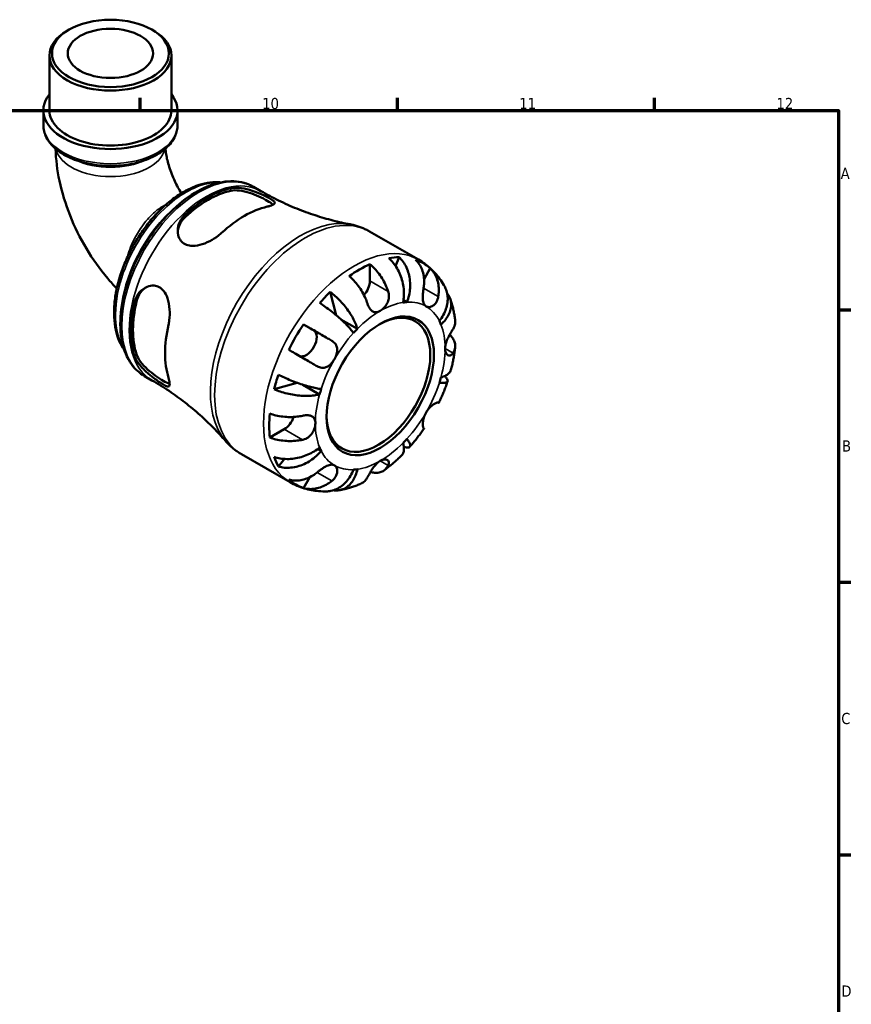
# Model space of a CAD drawing. Header units: millimetres. Extents: x 0 to 902, y -220 to 599.
# Tile 5 of 5: x 598 to 825, y 331 to 599. Entities that reach past the tile are written whole.
import ezdxf

# ---------------------------------------------------------------- set-up
doc = ezdxf.new("R2010")
doc.units = ezdxf.units.MM
for name, color, linetype, lineweight in [('Border (ANSI)', 7, 'Continuous', 70), ('Visible (ANSI)', 7, 'Continuous', 50), ('Visible Narrow (ANSI)', 7, 'Continuous', 35)]:
    doc.layers.add(name, color=color, linetype=linetype, lineweight=lineweight)
doc.styles.add('Note Text (ANSI)', font='tahoma.ttf')

# ---------------------------------------------------------------- blocks, each defined once
blk = doc.blocks.new('Borders Default Border')
at = {"layer": 'Border (ANSI)'}
for p, q in [((630.75, 574), (630.75, 577.45)), ((700.83, 574), (700.83, 577.45)), ((770.92, 574), (770.92, 577.45)), ((821, 519.75), (824.45, 519.75)), ((821, 445.5), (824.45, 445.5)), ((821, 371.25), (824.45, 371.25))]:
    blk.add_line(p, q, dxfattribs=at)
at = {"layer": 'Border (ANSI)', "flags": 128}
blk.add_lwpolyline([(20, 20), (20, 574), (821, 574), (821, 20), (20, 20)], dxfattribs=at)
at = {"layer": 'Border (ANSI)', "attachment_point": 7, "style": 'Note Text (ANSI)'}
for s, insert, char_height in [('10', (663.96, 574.34), 3.048), ('11', (734.04, 574.4), 3.048), ('12', (804.13, 574.4), 3.048), ('A', (821.63, 555.35), 3.05), ('B', (821.99, 481.1), 3.05), ('C', (821.8, 406.8), 3.05), ('D', (821.81, 332.6), 3.05)]:
    blk.add_mtext(s, dxfattribs=dict(at, insert=insert, char_height=char_height))

msp = doc.modelspace()

# ---------------------------------------------------------------- linework, layer by layer
at = {"layer": 'Visible (ANSI)'}
for p, q in [((611.306, 596.042), (610.809, 595.753)), ((633.913, 596.042), (634.41, 595.753)), ((605.985, 574.049), (605.985, 589.01)), ((639.234, 574.049), (639.234, 589.01)), ((604.323, 570.05), (604.323, 574.049)), ((640.897, 570.05), (640.897, 574.049)), ((661.586, 553.232), (663.608, 552.068)), ((693.219, 541.075), (706.544, 533.401)), ((701.307, 534.038), (700.344, 531.594)), ((693.32, 532.145), (693.32, 527.594)), ((709.776, 531.032), (708.081, 528.097)), ((682.511, 524.571), (684.135, 518.248)), ((703.433, 521.816), (702.495, 522.356)), ((675.208, 515.75), (677.992, 514.135)), ((689.91, 514.529), (685.438, 517.104)), ((631.894, 501.671), (633.916, 500.506)), ((673.539, 499.83), (667.216, 498.08)), ((679.609, 496.687), (675.04, 499.318)), ((669.986, 487.177), (666.049, 484.91)), ((658.286, 480.414), (671.612, 472.74)), ((680.042, 481.301), (679.102, 481.843)), ((670.035, 479.092), (668.39, 477.025)), ((676.918, 474.121), (675.208, 471.16))]:
    msp.add_line(p, q, dxfattribs=at)
for centre, major_axis, ratio in [((622.61, 589.582), (-15.925, 0), 0.5758617), ((622.61, 589.582), (-11.637, 0), 0.5758617), ((696.149, 498.999), (-10.33, -17.938), 0.5780931)]:
    msp.add_ellipse(centre, major_axis=major_axis, ratio=ratio, dxfattribs=at)
for centre, major_axis, ratio, start_param, end_param in [((622.61, 589.01), (-16.625, 0), 0.5758617, 5.5016397, 10.2063236), ((622.61, 574.049), (-18.287, 0), 0.5758617, 5.8534856, 9.8544776), ((622.61, 574.049), (-16.625, 0), 0.5758617, 0, 3.1415927), ((649.215, 526.026), (14.847, 25.782), 0.5780931, 0.4831892, 1.0837397), ((649.215, 526.026), (14.447, 25.088), 0.5780931, 0.4746049, 1.092324), ((659.114, 520.326), (-15.245, -26.474), 0.5780931, 3.6328631, 4.2172511), ((690.492, 502.256), (17.365, 30.155), 0.5780931, 0.328385, 0.4531457), ((690.492, 502.256), (17.365, 30.155), 0.5780931, 0.6682605, 0.8986684), ((690.492, 502.256), (17.365, 30.155), 0.5780931, 6.1660477, 6.3964555), ((690.492, 525.965), (-1.996, -3.466), 0.5780931, 1.2293367, 2.3542608), ((690.492, 502.256), (17.365, 30.155), 0.5780931, 1.1137832, 1.2385439), ((649.215, 526.026), (14.847, 25.782), 0.5780931, 2.0539855, 2.654536), ((649.215, 526.026), (14.447, 25.088), 0.5780931, 2.0454012, 2.6631203), ((696.149, 498.999), (12.476, 21.665), 0.5780931, 0.3587599, 0.4227708), ((695.654, 499.284), (9.981, 17.332), 0.5780931, 2.3715442, 7.0532338), ((659.114, 520.326), (-15.245, -26.474), 0.5780931, 5.2036594, 5.7880475), ((690.492, 502.256), (17.365, 30.155), 0.5780931, 1.4536587, 1.6840665), ((696.149, 498.999), (12.476, 21.665), 0.5780931, 5.8565471, 5.920558), ((675.992, 510.671), (1.996, 3.466), 0.5780931, 3.2060129, 6.2812516), ((696.149, 498.999), (-12.476, -21.665), 0.5780931, 4.2857507, 4.3497617), ((690.492, 502.256), (17.365, 30.155), 0.5780931, 1.8991814, 2.023942), ((696.149, 498.999), (12.476, 21.665), 0.5780931, 5.0711489, 5.1351598), ((696.149, 498.999), (-12.476, -21.665), 0.5780931, 5.0711489, 5.1351598), ((690.492, 502.256), (17.365, 30.155), 0.5780931, 2.2390569, 2.4694647), ((669.986, 490.448), (-1.996, -3.466), 0.5780931, 0.7834645, 1.9156896), ((696.149, 498.999), (12.476, 21.665), 0.5780931, 4.2857507, 4.3497617), ((696.149, 498.999), (-12.476, -21.665), 0.5780931, 5.8565471, 5.920558), ((690.492, 502.256), (-17.365, -30.155), 0.5780931, 5.8261722, 5.9509328), ((696.149, 498.999), (-12.476, -21.665), 0.5780931, 0.3587599, 0.4227708), ((690.492, 502.256), (-17.365, -30.155), 0.5780931, 6.1660477, 6.3964555)]:
    msp.add_ellipse(centre, major_axis=major_axis, ratio=ratio, start_param=start_param, end_param=end_param, dxfattribs=at)
for points, knots in [([(604.323, 570.05), (604.323, 568.92), (604.602, 567.794), (605.68, 565.626), (606.511, 564.593), (608.683, 562.68), (610.066, 561.819), (613.213, 560.401), (614.983, 559.849), (618.706, 559.112), (620.658, 558.925), (624.556, 558.925), (626.502, 559.111), (630.209, 559.842), (631.969, 560.388), (635.138, 561.807), (636.544, 562.682), (638.823, 564.699), (639.706, 565.841), (640.675, 568.034), (640.897, 569.041), (640.897, 570.05)], [3.9269908, 3.9269908, 3.9269908, 3.9269908, 4.2058469, 4.2058469, 4.5058774, 4.5058774, 4.8337413, 4.8337413, 5.1668055, 5.1668055, 5.4977947, 5.4977947, 5.8277658, 5.8277658, 6.1587491, 6.1587491, 6.4918029, 6.4918029, 6.8195629, 6.8195629, 7.0685835, 7.0685835, 7.0685835, 7.0685835]), ([(607.66, 563.582), (607.732, 560.661), (608.097, 557.755), (609.382, 551.666), (610.363, 548.491), (612.841, 542.303), (614.339, 539.291), (617.78, 533.541), (619.724, 530.803), (622.659, 527.315), (623.481, 526.397), (624.33, 525.509)], [3.1702397, 3.1702397, 3.1702397, 3.1702397, 3.4124667, 3.4124667, 3.6833408, 3.6833408, 3.9542149, 3.9542149, 4.2250889, 4.2250889, 4.3257462, 4.3257462, 4.3257462, 4.3257462]), ([(637.609, 563.625), (637.643, 563.158), (637.702, 562.646), (637.957, 561.052), (638.233, 559.877), (639.021, 557.377), (639.541, 556.047), (640.685, 553.625), (641.278, 552.528), (641.923, 551.475)], [3.22909922, 3.22909922, 3.22909922, 3.22909922, 3.34283687, 3.34283687, 3.56065595, 3.56065595, 3.78508753, 3.78508753, 3.97249665, 3.97249665, 3.97249665, 3.97249665]), ([(652.706, 554.444), (652.45, 554.471), (652.191, 554.49), (650.993, 554.54), (650.029, 554.472), (648.036, 554.131), (647.006, 553.849), (644.916, 553.077), (643.856, 552.582), (641.74, 551.395), (640.685, 550.702), (638.611, 549.14), (637.592, 548.271), (635.616, 546.383), (634.658, 545.363), (632.827, 543.201), (631.953, 542.059), (630.309, 539.68), (629.539, 538.443), (628.12, 535.905), (627.471, 534.604), (626.311, 531.968), (625.799, 530.634), (624.927, 527.963), (624.566, 526.627), (624.006, 523.985), (623.807, 522.678), (623.579, 520.128), (623.551, 518.883), (623.669, 516.49), (623.815, 515.34), (624.285, 513.173), (624.607, 512.154), (625.393, 510.342), (625.843, 509.537), (626.367, 508.807)], [7.3215127, 7.3215127, 7.3215127, 7.3215127, 7.3643478, 7.3643478, 7.5183358, 7.5183358, 7.6780359, 7.6780359, 7.8410889, 7.8410889, 8.0053239, 8.0053239, 8.169588, 8.169588, 8.3335249, 8.3335249, 8.497105, 8.497105, 8.6604598, 8.6604598, 8.8237455, 8.8237455, 8.9871207, 8.9871207, 9.1507633, 9.1507633, 9.3147783, 9.3147783, 9.4791079, 9.4791079, 9.6432918, 9.6432918, 9.8059008, 9.8059008, 9.9551302, 9.9551302, 9.9551302, 9.9551302]), ([(661.586, 553.232), (659.993, 554.15), (658.168, 554.654), (654.201, 554.817), (652.048, 554.437), (647.583, 552.812), (645.264, 551.52), (640.756, 548.166), (638.568, 546.097), (634.552, 541.411), (632.722, 538.797), (629.594, 533.279), (628.295, 530.378), (626.354, 524.566), (625.713, 521.656), (625.17, 516.1), (625.269, 513.455), (626.24, 508.716), (627.106, 506.614), (629.317, 503.562), (630.516, 502.464), (631.894, 501.671)], [5.4997209, 5.4997209, 5.4997209, 5.4997209, 5.7929356, 5.7929356, 6.1019464, 6.1019464, 6.4276795, 6.4276795, 6.7555425, 6.7555425, 7.0820997, 7.0820997, 7.4080963, 7.4080963, 7.7347334, 7.7347334, 8.0626536, 8.0626536, 8.3877728, 8.3877728, 8.6413135, 8.6413135, 8.6413135, 8.6413135]), ([(655.437, 552.845), (655.642, 552.889), (655.859, 552.922), (656.757, 553.009), (657.512, 552.972), (659.239, 552.709), (660.226, 552.453), (661.983, 551.875), (662.75, 551.581), (664.05, 551.035), (664.585, 550.793), (665.554, 550.324), (665.971, 550.105), (666.753, 549.646), (667.056, 549.423), (667.439, 548.975), (667.439, 548.763), (667.046, 548.379), (666.678, 548.205), (665.903, 547.965), (665.634, 547.894), (665.337, 547.826)], [-2.4578268, -2.4578268, -2.4578268, -2.4578268, -2.3666352, -2.3666352, -2.0973585, -2.0973585, -1.7850668, -1.7850668, -1.5391239, -1.5391239, -1.3442775, -1.3442775, -1.1470909, -1.1470909, -0.8924186, -0.8924186, -0.5700865, -0.5700865, -0.2686379, -0.2686379, -0.135989, -0.135989, -0.135989, -0.135989]), ([(655.437, 552.158), (656.085, 552.292), (656.898, 552.31), (658.662, 552.096), (659.614, 551.866), (661.343, 551.314), (662.242, 550.963), (663.925, 550.206), (664.71, 549.803), (665.964, 549.081), (666.495, 548.726), (666.873, 548.394), (666.899, 548.371), (666.924, 548.348)], [1.0675684, 1.0675684, 1.0675684, 1.0675684, 1.3561218, 1.3561218, 1.6446752, 1.6446752, 1.9107156, 1.9107156, 2.1767561, 2.1767561, 2.4427965, 2.4427965, 2.4630909, 2.4630909, 2.4630909, 2.4630909]), ([(663.608, 552.068), (665.198, 551.152), (666.819, 550.292), (670.095, 548.696), (671.75, 547.96), (675.064, 546.619), (676.722, 546.013), (680.01, 544.935), (681.64, 544.462), (684.844, 543.643), (686.417, 543.297), (687.95, 543.01)], [5.49972085, 5.49972085, 5.49972085, 5.49972085, 5.5397163, 5.5397163, 5.57971174, 5.57971174, 5.61970719, 5.61970719, 5.65970263, 5.65970263, 5.69969808, 5.69969808, 5.69969808, 5.69969808]), ([(652.892, 540.66), (652.629, 540.417), (652.347, 540.179), (651.329, 539.387), (650.526, 538.873), (648.803, 537.978), (647.876, 537.606), (646.132, 537.165), (645.311, 537.071), (643.972, 537.191), (643.439, 537.333), (642.519, 537.801), (642.137, 538.109), (641.455, 538.948), (641.201, 539.497), (640.889, 540.849), (640.905, 541.67), (641.295, 543.311), (641.684, 544.13), (642.469, 545.149), (642.719, 545.423), (642.992, 545.678)], [-2.480382, -2.480382, -2.480382, -2.480382, -2.3632864, -2.3632864, -2.0797682, -2.0797682, -1.7797913, -1.7797913, -1.5082102, -1.5082102, -1.3050069, -1.3050069, -1.1133462, -1.1133462, -0.8807716, -0.8807716, -0.5859506, -0.5859506, -0.278928, -0.278928, -0.1569413, -0.1569413, -0.1569413, -0.1569413]), ([(640.956, 540.811), (641.003, 541.463), (641.165, 542.147), (641.8, 543.616), (642.344, 544.379), (642.992, 544.991)], [0.59173766, 0.59173766, 0.59173766, 0.59173766, 0.82063425, 0.82063425, 1.10918766, 1.10918766, 1.10918766, 1.10918766]), ([(693.219, 541.075), (692.892, 541.263), (692.558, 541.44), (691.88, 541.77), (691.536, 541.923), (690.838, 542.206), (690.484, 542.335), (689.77, 542.57), (689.409, 542.674), (688.683, 542.86), (688.317, 542.941), (687.95, 543.01)], [5.49972085, 5.49972085, 5.49972085, 5.49972085, 5.5397163, 5.5397163, 5.57971174, 5.57971174, 5.61970719, 5.61970719, 5.65970263, 5.65970263, 5.69969808, 5.69969808, 5.69969808, 5.69969808]), ([(701.307, 534.038), (701.713, 533.657), (702.085, 533.222), (702.713, 532.339), (703.024, 531.808), (703.546, 530.671), (703.758, 530.064), (704.061, 528.911), (704.181, 528.259), (704.307, 526.931), (704.314, 526.255), (704.237, 525.018), (704.147, 524.343), (703.856, 523.025), (703.656, 522.382), (703.433, 521.816)], [0.1897184, 0.1897184, 0.1897184, 0.1897184, 0.3698032, 0.3698032, 0.5549844, 0.5549844, 0.7401655, 0.7401655, 0.9258164, 0.9258164, 1.1114673, 1.1114673, 1.2978252, 1.2978252, 1.484183, 1.484183, 1.484183, 1.484183]), ([(693.32, 532.145), (693.772, 531.778), (694.214, 531.362), (695.008, 530.524), (695.431, 530.022), (696.222, 528.953), (696.589, 528.386), (697.207, 527.313), (697.515, 526.707), (697.978, 525.634), (698.154, 525.169), (698.299, 524.727)], [0.18972425, 0.18972425, 0.18972425, 0.18972425, 0.36926522, 0.36926522, 0.55452014, 0.55452014, 0.73977506, 0.73977506, 0.92607912, 0.92607912, 1.06568045, 1.06568045, 1.06568045, 1.06568045]), ([(702.388, 521.715), (702.498, 522.27), (702.575, 522.901), (702.624, 524.196), (702.596, 524.859), (702.464, 526.076), (702.348, 526.741), (702.017, 528.049), (701.803, 528.692), (701.34, 529.829), (701.05, 530.429), (700.391, 531.553), (700.023, 532.078), (699.311, 532.953), (698.903, 533.385), (698.473, 533.763)], [4.4593823, 4.4593823, 4.4593823, 4.4593823, 4.6457401, 4.6457401, 4.832098, 4.832098, 5.0177489, 5.0177489, 5.2033998, 5.2033998, 5.388581, 5.388581, 5.5737621, 5.5737621, 5.753847, 5.753847, 5.753847, 5.753847]), ([(707.97, 525.665), (708.044, 526.128), (708.091, 526.614), (708.121, 527.735), (708.075, 528.366), (707.896, 529.482), (707.747, 530.07), (707.331, 531.175), (707.065, 531.693), (706.505, 532.554), (706.162, 532.979), (705.776, 533.353)], [4.90264375, 4.90264375, 4.90264375, 4.90264375, 5.04224508, 5.04224508, 5.22854914, 5.22854914, 5.41380406, 5.41380406, 5.59905898, 5.59905898, 5.77859995, 5.77859995, 5.77859995, 5.77859995]), ([(713.707, 526.038), (713.38, 526.625), (713.023, 527.201), (712.247, 528.321), (711.827, 528.865), (710.926, 529.913), (710.444, 530.416), (709.422, 531.37), (708.881, 531.821), (707.748, 532.66), (707.156, 533.048), (706.544, 533.401)], [5.16582844, 5.16582844, 5.16582844, 5.16582844, 5.23260693, 5.23260693, 5.29938541, 5.29938541, 5.36616389, 5.36616389, 5.43294237, 5.43294237, 5.49972085, 5.49972085, 5.49972085, 5.49972085]), ([(692.642, 521.47), (692.497, 521.912), (692.321, 522.376), (691.858, 523.45), (691.55, 524.055), (690.932, 525.128), (690.565, 525.695), (689.775, 526.764), (689.351, 527.266), (688.557, 528.105), (688.116, 528.52), (687.664, 528.888)], [4.90264375, 4.90264375, 4.90264375, 4.90264375, 5.04224508, 5.04224508, 5.22854914, 5.22854914, 5.41380406, 5.41380406, 5.59905898, 5.59905898, 5.77859995, 5.77859995, 5.77859995, 5.77859995]), ([(709.776, 531.032), (710.162, 530.658), (710.505, 530.233), (711.065, 529.371), (711.331, 528.854), (711.747, 527.749), (711.896, 527.161), (712.075, 526.045), (712.121, 525.414), (712.091, 524.293), (712.044, 523.807), (711.97, 523.344)], [0.18972425, 0.18972425, 0.18972425, 0.18972425, 0.36926522, 0.36926522, 0.55452014, 0.55452014, 0.73977506, 0.73977506, 0.92607912, 0.92607912, 1.06568045, 1.06568045, 1.06568045, 1.06568045]), ([(629.118, 521.648), (629.182, 521.921), (629.261, 522.188), (629.634, 523.212), (630.043, 523.901), (631.133, 525.152), (631.847, 525.674), (633.226, 526.232), (633.864, 526.346), (634.988, 526.258), (635.466, 526.118), (636.357, 525.629), (636.756, 525.285), (637.547, 524.307), (637.892, 523.634), (638.475, 521.949), (638.66, 520.899), (638.799, 518.831), (638.768, 517.812), (638.589, 516.417), (638.517, 516.003), (638.428, 515.608)], [-2.4578268, -2.4578268, -2.4578268, -2.4578268, -2.3666352, -2.3666352, -2.0973585, -2.0973585, -1.7850668, -1.7850668, -1.5391239, -1.5391239, -1.3442775, -1.3442775, -1.1470909, -1.1470909, -0.8924186, -0.8924186, -0.5700865, -0.5700865, -0.2686379, -0.2686379, -0.135989, -0.135989, -0.135989, -0.135989]), ([(629.713, 521.99), (629.919, 522.858), (630.309, 523.713), (631.267, 525.003), (631.783, 525.489), (632.33, 525.858)], [1.06756841, 1.06756841, 1.06756841, 1.06756841, 1.35612182, 1.35612182, 1.58657376, 1.58657376, 1.58657376, 1.58657376]), ([(712.256, 516.696), (712.635, 517.172), (713.005, 517.716), (713.628, 518.841), (713.881, 519.422), (714.245, 520.492), (714.389, 521.081), (714.544, 522.245), (714.554, 522.821), (714.47, 523.847), (714.367, 524.391), (714.069, 525.308), (713.899, 525.692), (713.707, 526.038)], [4.4593823, 4.4593823, 4.4593823, 4.4593823, 4.6457401, 4.6457401, 4.832098, 4.832098, 5.0177489, 5.0177489, 5.2033998, 5.2033998, 5.388581, 5.388581, 5.5333978, 5.5333978, 5.5333978, 5.5333978]), ([(682.511, 524.571), (682.988, 524.22), (683.466, 523.829), (684.344, 523.049), (684.823, 522.588), (685.747, 521.616), (686.191, 521.105), (686.963, 520.146), (687.362, 519.61), (688.09, 518.531), (688.419, 517.988), (688.957, 517.005), (689.215, 516.474), (689.637, 515.451), (689.8, 514.958), (689.91, 514.529)], [0.1897184, 0.1897184, 0.1897184, 0.1897184, 0.3698032, 0.3698032, 0.5549844, 0.5549844, 0.7401655, 0.7401655, 0.9258164, 0.9258164, 1.1114673, 1.1114673, 1.2978252, 1.2978252, 1.484183, 1.484183, 1.484183, 1.484183]), ([(698.299, 524.727), (698.364, 524.527), (698.416, 524.321), (698.484, 523.915), (698.503, 523.717), (698.512, 523.27), (698.495, 523.02), (698.386, 522.335), (698.248, 521.911), (697.835, 521.067), (697.552, 520.665), (696.894, 519.951), (696.523, 519.653), (696.149, 519.437)], [-0.64798358, -0.64798358, -0.64798358, -0.64798358, -0.58129223, -0.58129223, -0.51957432, -0.51957432, -0.44316993, -0.44316993, -0.3085364, -0.3085364, -0.15881239, -0.15881239, 0, 0, 0, 0]), ([(708.649, 520.649), (708.501, 520.735), (708.37, 520.849), (708.137, 521.14), (708.039, 521.32), (707.856, 521.81), (707.791, 522.141), (707.728, 522.864), (707.727, 523.245), (707.76, 523.924), (707.783, 524.208), (707.843, 524.771), (707.878, 525.047), (707.934, 525.435), (707.952, 525.551), (707.97, 525.665)], [0, 0, 0, 0, 0.08884908, 0.08884908, 0.18379648, 0.18379648, 0.31419699, 0.31419699, 0.43784665, 0.43784665, 0.52411276, 0.52411276, 0.60765264, 0.60765264, 0.6434969, 0.6434969, 0.6434969, 0.6434969]), ([(711.97, 523.344), (711.949, 523.212), (711.923, 523.082), (711.83, 522.698), (711.747, 522.452), (711.535, 521.976), (711.406, 521.751), (711.05, 521.264), (710.809, 521.031), (710.231, 520.635), (709.892, 520.508), (709.229, 520.434), (708.913, 520.496), (708.649, 520.649)], [-0.64434498, -0.64434498, -0.64434498, -0.64434498, -0.60308586, -0.60308586, -0.52007987, -0.52007987, -0.43273909, -0.43273909, -0.31000661, -0.31000661, -0.15868997, -0.15868997, 0, 0, 0, 0]), ([(714.383, 524.217), (714.489, 524.081), (714.586, 523.945), (714.915, 523.437), (715.123, 523.004), (715.401, 522.1), (715.471, 521.629), (715.49, 520.749), (715.44, 520.26), (715.2, 519.283), (715.011, 518.794), (714.561, 517.915), (714.259, 517.443), (713.536, 516.54), (713.114, 516.109), (712.689, 515.737)], [0.3030399, 0.3030399, 0.3030399, 0.3030399, 0.3698032, 0.3698032, 0.5549844, 0.5549844, 0.7401655, 0.7401655, 0.9258164, 0.9258164, 1.1114673, 1.1114673, 1.2978252, 1.2978252, 1.484183, 1.484183, 1.484183, 1.484183]), ([(688.865, 513.427), (688.642, 513.736), (688.355, 514.099), (687.692, 514.867), (687.315, 515.274), (686.569, 516.037), (686.131, 516.464), (685.199, 517.328), (684.705, 517.764), (683.773, 518.555), (683.25, 518.983), (682.19, 519.811), (681.654, 520.212), (680.691, 520.902), (680.177, 521.255), (679.677, 521.582)], [4.4593823, 4.4593823, 4.4593823, 4.4593823, 4.6457401, 4.6457401, 4.832098, 4.832098, 5.0177489, 5.0177489, 5.2033998, 5.2033998, 5.388581, 5.388581, 5.5737621, 5.5737621, 5.753847, 5.753847, 5.753847, 5.753847]), ([(696.149, 519.437), (695.883, 519.284), (695.619, 519.175), (695.072, 519.046), (694.793, 519.04), (694.276, 519.162), (694.04, 519.283), (693.629, 519.626), (693.453, 519.83), (693.19, 520.224), (693.095, 520.391), (692.926, 520.73), (692.851, 520.9), (692.732, 521.205), (692.686, 521.336), (692.642, 521.47)], [0, 0, 0, 0, 0.11274969, 0.11274969, 0.24046199, 0.24046199, 0.3630761, 0.3630761, 0.46982648, 0.46982648, 0.53680834, 0.53680834, 0.59738122, 0.59738122, 0.64072731, 0.64072731, 0.64072731, 0.64072731]), ([(716.557, 516.82), (716.511, 517.223), (716.456, 517.626), (716.33, 518.429), (716.258, 518.83), (716.096, 519.629), (716.006, 520.027), (715.806, 520.82), (715.696, 521.215), (715.456, 522), (715.326, 522.391), (715.186, 522.78)], [4.83560922, 4.83560922, 4.83560922, 4.83560922, 4.87762751, 4.87762751, 4.91964579, 4.91964579, 4.96166407, 4.96166407, 5.00368235, 5.00368235, 5.04570064, 5.04570064, 5.04570064, 5.04570064]), ([(675.208, 515.75), (675.726, 515.452), (676.266, 515.141), (677.293, 514.548), (677.875, 514.213), (679.041, 513.54), (679.625, 513.202), (680.682, 512.591), (681.251, 512.262), (682.208, 511.709), (682.606, 511.479), (682.97, 511.268)], [0.18972425, 0.18972425, 0.18972425, 0.18972425, 0.36926522, 0.36926522, 0.55452014, 0.55452014, 0.73977506, 0.73977506, 0.92607912, 0.92607912, 1.06568045, 1.06568045, 1.06568045, 1.06568045]), ([(715.976, 514.468), (716.141, 514.73), (716.28, 515.012), (716.514, 515.681), (716.577, 516.072), (716.579, 516.556), (716.572, 516.687), (716.556, 516.82)], [4.90264375, 4.90264375, 4.90264375, 4.90264375, 5.04224508, 5.04224508, 5.22854914, 5.22854914, 5.2944972, 5.2944972, 5.2944972, 5.2944972]), ([(713.827, 509.179), (713.827, 509.455), (713.857, 509.747), (713.98, 510.381), (714.078, 510.721), (714.372, 511.542), (714.589, 512.015), (714.975, 512.769), (715.133, 513.055), (715.403, 513.527), (715.516, 513.717), (715.732, 514.076), (715.835, 514.243), (715.946, 514.419), (715.961, 514.444), (715.976, 514.468)], [-2.77804136, -2.77804136, -2.77804136, -2.77804136, -2.67672151, -2.67672151, -2.56558131, -2.56558131, -2.40960112, -2.40960112, -2.30519389, -2.30519389, -2.22617552, -2.22617552, -2.14450488, -2.14450488, -2.1308178, -2.1308178, -2.1308178, -2.1308178]), ([(715.071, 512.939), (715.371, 512.662), (715.625, 512.372), (716.06, 511.766), (716.26, 511.394), (716.52, 510.633), (716.58, 510.244), (716.577, 509.531), (716.514, 509.141), (716.28, 508.472), (716.141, 508.19), (715.976, 507.928)], [0.21289028, 0.21289028, 0.21289028, 0.21289028, 0.36926522, 0.36926522, 0.55452014, 0.55452014, 0.73977506, 0.73977506, 0.92607912, 0.92607912, 1.06568045, 1.06568045, 1.06568045, 1.06568045]), ([(682.97, 511.268), (683.074, 511.208), (683.173, 511.144), (683.459, 510.937), (683.631, 510.782), (683.938, 510.427), (684.068, 510.228), (684.312, 509.709), (684.395, 509.379), (684.449, 508.595), (684.39, 508.14), (684.124, 507.194), (683.913, 506.711), (683.649, 506.253)], [-0.64434498, -0.64434498, -0.64434498, -0.64434498, -0.60308586, -0.60308586, -0.52007987, -0.52007987, -0.43273909, -0.43273909, -0.31000661, -0.31000661, -0.15868997, -0.15868997, 0, 0, 0, 0]), ([(638.428, 501.219), (638.507, 500.96), (638.572, 500.721), (638.749, 499.969), (638.793, 499.563), (638.706, 498.996), (638.565, 498.851), (638.074, 498.849), (637.745, 498.967), (636.97, 499.375), (636.58, 499.612), (635.713, 500.184), (635.255, 500.506), (634.186, 501.299), (633.582, 501.775), (632.254, 502.918), (631.55, 503.594), (630.322, 504.999), (629.806, 505.729), (629.316, 506.716), (629.203, 506.992), (629.118, 507.259)], [-2.480382, -2.480382, -2.480382, -2.480382, -2.3632864, -2.3632864, -2.0797682, -2.0797682, -1.7797913, -1.7797913, -1.5082102, -1.5082102, -1.3050069, -1.3050069, -1.1133462, -1.1133462, -0.8807716, -0.8807716, -0.5859506, -0.5859506, -0.278928, -0.278928, -0.1569413, -0.1569413, -0.1569413, -0.1569413]), ([(638.766, 499.556), (638.73, 499.567), (638.694, 499.578), (638.212, 499.739), (637.638, 500.02), (637.011, 500.381), (636.384, 500.742), (635.642, 501.219), (634.145, 502.297), (633.391, 502.901), (632.049, 504.123), (631.375, 504.833), (630.309, 506.257), (629.919, 506.971), (629.713, 507.601)], [-0.2884529, -0.2884529, -0.2884529, -0.2884529, -0.2660404, -0.2660404, 0, 0, 0, 0.2660404, 0.2660404, 0.5320808, 0.5320808, 0.8206342, 0.8206342, 1.1091877, 1.1091877, 1.1091877, 1.1091877]), ([(678.97, 504.34), (678.606, 504.551), (678.208, 504.781), (677.251, 505.334), (676.682, 505.663), (675.625, 506.274), (675.041, 506.611), (673.875, 507.284), (673.293, 507.62), (672.266, 508.213), (671.726, 508.524), (671.208, 508.822)], [4.90264375, 4.90264375, 4.90264375, 4.90264375, 5.04224508, 5.04224508, 5.22854914, 5.22854914, 5.41380406, 5.41380406, 5.59905898, 5.59905898, 5.77859995, 5.77859995, 5.77859995, 5.77859995]), ([(715.976, 507.928), (715.921, 507.84), (715.863, 507.76), (715.704, 507.573), (715.6, 507.479), (715.37, 507.332), (715.244, 507.285), (714.929, 507.243), (714.74, 507.287), (714.355, 507.527), (714.171, 507.751), (713.902, 508.361), (713.827, 508.747), (713.827, 509.179)], [-0.64008532, -0.64008532, -0.64008532, -0.64008532, -0.59222185, -0.59222185, -0.51595037, -0.51595037, -0.43235608, -0.43235608, -0.30863031, -0.30863031, -0.15844955, -0.15844955, 0, 0, 0, 0]), ([(715.427, 503.354), (715.533, 503.766), (715.634, 504.178), (715.824, 505.004), (715.913, 505.417), (716.077, 506.244), (716.153, 506.658), (716.292, 507.486), (716.355, 507.9), (716.468, 508.729), (716.518, 509.143), (716.561, 509.557)], [4.37306584, 4.37306584, 4.37306584, 4.37306584, 4.41560022, 4.41560022, 4.4581346, 4.4581346, 4.50066899, 4.50066899, 4.54320337, 4.54320337, 4.58573775, 4.58573775, 4.58573775, 4.58573775]), ([(683.649, 506.253), (683.501, 505.996), (683.337, 505.75), (682.969, 505.272), (682.765, 505.045), (682.25, 504.566), (681.931, 504.341), (681.274, 504.032), (680.944, 503.944), (680.373, 503.908), (680.139, 503.926), (679.681, 504.021), (679.46, 504.096), (679.151, 504.24), (679.06, 504.288), (678.97, 504.34)], [0, 0, 0, 0, 0.08884908, 0.08884908, 0.18379648, 0.18379648, 0.31419699, 0.31419699, 0.43784665, 0.43784665, 0.52411276, 0.52411276, 0.60765264, 0.60765264, 0.6434969, 0.6434969, 0.6434969, 0.6434969]), ([(668.39, 502.033), (668.924, 501.764), (669.487, 501.496), (670.566, 501.008), (671.182, 500.744), (672.429, 500.24), (673.061, 500.001), (674.211, 499.589), (674.836, 499.379), (676.05, 499.002), (676.638, 498.836), (677.671, 498.57), (678.211, 498.446), (679.207, 498.253), (679.663, 498.185), (680.042, 498.145)], [0.1897184, 0.1897184, 0.1897184, 0.1897184, 0.3698032, 0.3698032, 0.5549844, 0.5549844, 0.7401655, 0.7401655, 0.9258164, 0.9258164, 1.1114673, 1.1114673, 1.2978252, 1.2978252, 1.484183, 1.484183, 1.484183, 1.484183]), ([(713.676, 501.658), (713.881, 501.478), (714.062, 501.296), (714.367, 500.925), (714.47, 500.741), (714.554, 500.442), (714.544, 500.299), (714.389, 500.066), (714.245, 499.976), (713.881, 499.857), (713.628, 499.816), (713.005, 499.794), (712.635, 499.813), (712.256, 499.852)], [0.4026033, 0.4026033, 0.4026033, 0.4026033, 0.5549844, 0.5549844, 0.7401655, 0.7401655, 0.9258164, 0.9258164, 1.1114673, 1.1114673, 1.2978252, 1.2978252, 1.484183, 1.484183, 1.484183, 1.484183]), ([(712.689, 501.31), (713.114, 501.428), (713.536, 501.581), (714.259, 501.941), (714.561, 502.146), (715.011, 502.556), (715.2, 502.798), (715.365, 503.154), (715.4, 503.254), (715.426, 503.354)], [4.45938231, 4.45938231, 4.45938231, 4.45938231, 4.64574015, 4.64574015, 4.83209799, 4.83209799, 5.0177489, 5.0177489, 5.08746099, 5.08746099, 5.08746099, 5.08746099]), ([(653.968, 483.999), (652.95, 485.181), (651.861, 486.368), (649.545, 488.728), (648.317, 489.901), (645.734, 492.203), (644.379, 493.334), (641.556, 495.526), (640.088, 496.588), (637.063, 498.62), (635.505, 499.591), (633.916, 500.506)], [2.15815097, 2.15815097, 2.15815097, 2.15815097, 2.19814642, 2.19814642, 2.23814186, 2.23814186, 2.27813731, 2.27813731, 2.31813275, 2.31813275, 2.3581282, 2.3581282, 2.3581282, 2.3581282]), ([(712.108, 494.356), (712.293, 494.743), (712.475, 495.132), (712.827, 495.913), (712.998, 496.305), (713.329, 497.093), (713.49, 497.488), (713.801, 498.282), (713.951, 498.68), (714.241, 499.479), (714.381, 499.88), (714.515, 500.282)], [4.05717495, 4.05717495, 4.05717495, 4.05717495, 4.09909647, 4.09909647, 4.141018, 4.141018, 4.18293952, 4.18293952, 4.22486105, 4.22486105, 4.26678257, 4.26678257, 4.26678257, 4.26678257]), ([(679.609, 496.687), (679.183, 496.569), (678.676, 496.466), (677.58, 496.321), (676.991, 496.28), (675.872, 496.256), (675.238, 496.27), (673.94, 496.362), (673.276, 496.44), (672.06, 496.63), (671.395, 496.759), (670.092, 497.072), (669.452, 497.257), (668.338, 497.626), (667.76, 497.844), (667.216, 498.08)], [4.4593823, 4.4593823, 4.4593823, 4.4593823, 4.6457401, 4.6457401, 4.832098, 4.832098, 5.0177489, 5.0177489, 5.2033998, 5.2033998, 5.388581, 5.388581, 5.5737621, 5.5737621, 5.753847, 5.753847, 5.753847, 5.753847]), ([(708.649, 491.745), (708.797, 492.001), (708.961, 492.247), (709.326, 492.726), (709.527, 492.956), (710.017, 493.449), (710.307, 493.691), (710.841, 494.071), (711.081, 494.21), (711.431, 494.373), (711.557, 494.418), (711.763, 494.468), (711.844, 494.473), (711.93, 494.457), (711.952, 494.45), (711.97, 494.439)], [0, 0, 0, 0, 0.08884908, 0.08884908, 0.18379648, 0.18379648, 0.31419699, 0.31419699, 0.43784665, 0.43784665, 0.52411276, 0.52411276, 0.60765264, 0.60765264, 0.6434969, 0.6434969, 0.6434969, 0.6434969]), ([(711.97, 494.439), (712.044, 494.395), (712.091, 494.367), (712.121, 494.348), (712.075, 494.373), (711.968, 494.434), (711.948, 494.445), (711.927, 494.457)], [4.90264375, 4.90264375, 4.90264375, 4.90264375, 5.04224508, 5.04224508, 5.22854914, 5.22854914, 5.26459478, 5.26459478, 5.26459478, 5.26459478]), ([(666.049, 491.451), (666.594, 491.244), (667.175, 491.07), (668.299, 490.803), (668.946, 490.688), (670.267, 490.538), (670.941, 490.504), (672.18, 490.505), (672.858, 490.541), (674.019, 490.676), (674.509, 490.756), (674.964, 490.851)], [0.18972425, 0.18972425, 0.18972425, 0.18972425, 0.36926522, 0.36926522, 0.55452014, 0.55452014, 0.73977506, 0.73977506, 0.92607912, 0.92607912, 1.06568045, 1.06568045, 1.06568045, 1.06568045]), ([(674.964, 490.851), (675.116, 490.883), (675.267, 490.91), (675.654, 490.966), (675.884, 490.987), (676.349, 490.999), (676.578, 490.986), (677.109, 490.904), (677.385, 490.81), (677.897, 490.497), (678.107, 490.257), (678.399, 489.635), (678.471, 489.251), (678.471, 488.819)], [-0.64008532, -0.64008532, -0.64008532, -0.64008532, -0.59222185, -0.59222185, -0.51595037, -0.51595037, -0.43235608, -0.43235608, -0.30863031, -0.30863031, -0.15844955, -0.15844955, 0, 0, 0, 0]), ([(707.97, 487.511), (707.949, 487.523), (707.929, 487.542), (707.871, 487.617), (707.837, 487.694), (707.779, 487.905), (707.756, 488.042), (707.727, 488.437), (707.73, 488.718), (707.803, 489.429), (707.888, 489.869), (708.177, 490.802), (708.384, 491.287), (708.649, 491.745)], [-0.64434498, -0.64434498, -0.64434498, -0.64434498, -0.60308586, -0.60308586, -0.52007987, -0.52007987, -0.43273909, -0.43273909, -0.31000661, -0.31000661, -0.15868997, -0.15868997, 0, 0, 0, 0]), ([(678.471, 488.819), (678.471, 488.543), (678.441, 488.25), (678.314, 487.619), (678.211, 487.282), (677.871, 486.487), (677.602, 486.044), (677.032, 485.396), (676.776, 485.166), (676.284, 484.822), (676.061, 484.696), (675.589, 484.483), (675.342, 484.399), (675.049, 484.329), (675.006, 484.319), (674.964, 484.311)], [-2.77804136, -2.77804136, -2.77804136, -2.77804136, -2.67672151, -2.67672151, -2.56558131, -2.56558131, -2.40960112, -2.40960112, -2.30519389, -2.30519389, -2.22617552, -2.22617552, -2.14450488, -2.14450488, -2.1308178, -2.1308178, -2.1308178, -2.1308178]), ([(704.18, 482.382), (704.461, 482.699), (704.738, 483.02), (705.285, 483.67), (705.555, 484), (706.087, 484.666), (706.349, 485.002), (706.865, 485.683), (707.119, 486.028), (707.62, 486.723), (707.866, 487.074), (708.108, 487.428)], [3.58721372, 3.58721372, 3.58721372, 3.58721372, 3.62913397, 3.62913397, 3.67105421, 3.67105421, 3.71297446, 3.71297446, 3.7548947, 3.7548947, 3.79681495, 3.79681495, 3.79681495, 3.79681495]), ([(708.107, 487.428), (708.108, 487.428), (708.106, 487.429), (708.091, 487.439), (708.044, 487.467), (707.97, 487.511)], [0.89843989, 0.89843989, 0.89843989, 0.89843989, 0.92607912, 0.92607912, 1.06568045, 1.06568045, 1.06568045, 1.06568045]), ([(653.968, 483.999), (654.212, 483.716), (654.466, 483.44), (654.991, 482.905), (655.262, 482.646), (655.823, 482.146), (656.113, 481.905), (656.708, 481.443), (657.013, 481.222), (657.639, 480.802), (657.96, 480.602), (658.286, 480.414)], [2.15815097, 2.15815097, 2.15815097, 2.15815097, 2.19814642, 2.19814642, 2.23814186, 2.23814186, 2.27813731, 2.27813731, 2.31813275, 2.31813275, 2.3581282, 2.3581282, 2.3581282, 2.3581282]), ([(674.964, 484.311), (674.509, 484.216), (674.019, 484.136), (672.858, 484.001), (672.18, 483.965), (670.941, 483.963), (670.267, 483.997), (668.946, 484.147), (668.299, 484.263), (667.175, 484.53), (666.594, 484.704), (666.049, 484.91)], [4.90264375, 4.90264375, 4.90264375, 4.90264375, 5.04224508, 5.04224508, 5.22854914, 5.22854914, 5.41380406, 5.41380406, 5.59905898, 5.59905898, 5.77859995, 5.77859995, 5.77859995, 5.77859995]), ([(701.975, 480.058), (702.05, 480.132), (702.12, 480.213), (702.348, 480.537), (702.464, 480.824), (702.596, 481.421), (702.624, 481.787), (702.575, 482.597), (702.498, 483.04), (702.388, 483.468)], [0.85526472, 0.85526472, 0.85526472, 0.85526472, 0.92581641, 0.92581641, 1.11146732, 1.11146732, 1.29782516, 1.29782516, 1.484183, 1.484183, 1.484183, 1.484183]), ([(703.433, 484.57), (703.656, 484.261), (703.856, 483.948), (704.147, 483.394), (704.237, 483.153), (704.314, 482.775), (704.307, 482.604), (704.181, 482.35), (704.061, 482.267), (703.758, 482.187), (703.546, 482.182), (703.075, 482.257), (702.834, 482.32), (702.582, 482.402)], [4.4593823, 4.4593823, 4.4593823, 4.4593823, 4.6457401, 4.6457401, 4.832098, 4.832098, 5.0177489, 5.0177489, 5.2033998, 5.2033998, 5.388581, 5.388581, 5.5372074, 5.5372074, 5.5372074, 5.5372074]), ([(667.216, 479.625), (667.76, 479.443), (668.338, 479.306), (669.452, 479.128), (670.092, 479.072), (671.395, 479.065), (672.06, 479.114), (673.276, 479.282), (673.94, 479.418), (675.238, 479.786), (675.872, 480.018), (676.991, 480.511), (677.58, 480.818), (678.676, 481.507), (679.183, 481.889), (679.609, 482.261)], [0.1897184, 0.1897184, 0.1897184, 0.1897184, 0.3698032, 0.3698032, 0.5549844, 0.5549844, 0.7401655, 0.7401655, 0.9258164, 0.9258164, 1.1114673, 1.1114673, 1.2978252, 1.2978252, 1.484183, 1.484183, 1.484183, 1.484183]), ([(680.042, 481.301), (679.663, 480.826), (679.207, 480.331), (678.211, 479.421), (677.671, 479.005), (676.638, 478.32), (676.05, 477.988), (674.836, 477.433), (674.211, 477.21), (673.061, 476.896), (672.429, 476.775), (671.182, 476.657), (670.566, 476.66), (669.487, 476.76), (668.924, 476.864), (668.39, 477.025)], [4.4593823, 4.4593823, 4.4593823, 4.4593823, 4.6457401, 4.6457401, 4.832098, 4.832098, 5.0177489, 5.0177489, 5.2033998, 5.2033998, 5.388581, 5.388581, 5.5737621, 5.5737621, 5.753847, 5.753847, 5.753847, 5.753847]), ([(678.97, 475.435), (679.074, 475.519), (679.179, 475.604), (679.501, 475.856), (679.721, 476.023), (680.181, 476.356), (680.419, 476.519), (680.989, 476.882), (681.316, 477.067), (682.021, 477.389), (682.385, 477.501), (683.072, 477.562), (683.384, 477.502), (683.649, 477.348)], [-0.64434498, -0.64434498, -0.64434498, -0.64434498, -0.60308586, -0.60308586, -0.52007987, -0.52007987, -0.43273909, -0.43273909, -0.31000661, -0.31000661, -0.15868997, -0.15868997, 0, 0, 0, 0]), ([(692.642, 474.052), (692.69, 474.144), (692.742, 474.241), (692.887, 474.508), (692.983, 474.685), (693.205, 475.079), (693.33, 475.297), (693.666, 475.855), (693.885, 476.2), (694.412, 476.949), (694.723, 477.341), (695.407, 478.046), (695.775, 478.345), (696.149, 478.56)], [-0.64008532, -0.64008532, -0.64008532, -0.64008532, -0.59222185, -0.59222185, -0.51595037, -0.51595037, -0.43235608, -0.43235608, -0.30863031, -0.30863031, -0.15844955, -0.15844955, 0, 0, 0, 0]), ([(696.149, 478.56), (696.388, 478.698), (696.626, 478.799), (697.108, 478.935), (697.348, 478.96), (697.867, 478.919), (698.115, 478.811), (698.391, 478.523), (698.463, 478.381), (698.515, 478.098), (698.513, 477.967), (698.461, 477.686), (698.411, 477.537), (698.325, 477.36), (698.312, 477.335), (698.299, 477.309)], [-2.77804136, -2.77804136, -2.77804136, -2.77804136, -2.67672151, -2.67672151, -2.56558131, -2.56558131, -2.40960112, -2.40960112, -2.30519389, -2.30519389, -2.22617552, -2.22617552, -2.14450488, -2.14450488, -2.1308178, -2.1308178, -2.1308178, -2.1308178]), ([(697.169, 475.977), (697.506, 476.221), (697.84, 476.471), (698.502, 476.982), (698.829, 477.244), (699.477, 477.778), (699.797, 478.05), (700.431, 478.606), (700.745, 478.889), (701.365, 479.466), (701.672, 479.759), (701.975, 480.057)], [3.26819882, 3.26819882, 3.26819882, 3.26819882, 3.31073827, 3.31073827, 3.35327773, 3.35327773, 3.39581719, 3.39581719, 3.43835665, 3.43835665, 3.4808961, 3.4808961, 3.4808961, 3.4808961]), ([(671.208, 473.481), (671.726, 473.334), (672.266, 473.251), (673.293, 473.198), (673.875, 473.227), (675.041, 473.422), (675.625, 473.587), (676.682, 473.991), (677.251, 474.268), (678.208, 474.855), (678.606, 475.139), (678.97, 475.435)], [0.18972425, 0.18972425, 0.18972425, 0.18972425, 0.36926522, 0.36926522, 0.55452014, 0.55452014, 0.73977506, 0.73977506, 0.92607912, 0.92607912, 1.06568045, 1.06568045, 1.06568045, 1.06568045]), ([(681.457, 470.239), (681.863, 470.245), (682.294, 470.29), (683.25, 470.495), (683.773, 470.679), (684.705, 471.12), (685.199, 471.419), (686.131, 472.137), (686.569, 472.557), (687.315, 473.408), (687.692, 473.918), (688.355, 475.022), (688.642, 475.615), (688.865, 476.181)], [0.4060014, 0.4060014, 0.4060014, 0.4060014, 0.5549844, 0.5549844, 0.7401655, 0.7401655, 0.9258164, 0.9258164, 1.1114673, 1.1114673, 1.2978252, 1.2978252, 1.484183, 1.484183, 1.484183, 1.484183]), ([(683.649, 477.348), (683.797, 477.262), (683.928, 477.148), (684.158, 476.859), (684.253, 476.681), (684.411, 476.205), (684.447, 475.891), (684.386, 475.238), (684.298, 474.909), (684.044, 474.358), (683.912, 474.136), (683.601, 473.718), (683.426, 473.523), (683.147, 473.263), (683.06, 473.187), (682.97, 473.114)], [0, 0, 0, 0, 0.08884908, 0.08884908, 0.18379648, 0.18379648, 0.31419699, 0.31419699, 0.43784665, 0.43784665, 0.52411276, 0.52411276, 0.60765264, 0.60765264, 0.6434969, 0.6434969, 0.6434969, 0.6434969]), ([(689.91, 476.282), (689.8, 475.727), (689.637, 475.146), (689.215, 474.066), (688.957, 473.567), (688.419, 472.736), (688.09, 472.327), (687.362, 471.629), (686.963, 471.339), (686.191, 470.913), (685.747, 470.737), (684.823, 470.523), (684.344, 470.486), (683.73, 470.515), (683.555, 470.531), (683.376, 470.557)], [4.4593823, 4.4593823, 4.4593823, 4.4593823, 4.6457401, 4.6457401, 4.832098, 4.832098, 5.0177489, 5.0177489, 5.2033998, 5.2033998, 5.388581, 5.388581, 5.5737621, 5.5737621, 5.6438322, 5.6438322, 5.6438322, 5.6438322]), ([(698.299, 477.309), (698.154, 477.035), (697.978, 476.772), (697.515, 476.233), (697.207, 475.981), (696.589, 475.62), (696.222, 475.475), (695.431, 475.317), (695.008, 475.303), (694.264, 475.374), (693.885, 475.449), (693.494, 475.569)], [4.90264375, 4.90264375, 4.90264375, 4.90264375, 5.04224508, 5.04224508, 5.22854914, 5.22854914, 5.41380406, 5.41380406, 5.59905898, 5.59905898, 5.75554697, 5.75554697, 5.75554697, 5.75554697]), ([(671.612, 472.74), (672.217, 472.392), (672.842, 472.078), (674.121, 471.524), (674.774, 471.284), (676.096, 470.88), (676.765, 470.716), (678.107, 470.46), (678.781, 470.368), (680.123, 470.254), (680.793, 470.231), (681.457, 470.239)], [2.3581282, 2.3581282, 2.3581282, 2.3581282, 2.42412485, 2.42412485, 2.49012151, 2.49012151, 2.55611816, 2.55611816, 2.62211482, 2.62211482, 2.68811147, 2.68811147, 2.68811147, 2.68811147]), ([(682.97, 473.114), (682.606, 472.818), (682.208, 472.534), (681.251, 471.947), (680.682, 471.67), (679.625, 471.266), (679.041, 471.1), (677.875, 470.906), (677.293, 470.877), (676.266, 470.93), (675.726, 471.013), (675.208, 471.16)], [4.90264375, 4.90264375, 4.90264375, 4.90264375, 5.04224508, 5.04224508, 5.22854914, 5.22854914, 5.41380406, 5.41380406, 5.59905898, 5.59905898, 5.77859995, 5.77859995, 5.77859995, 5.77859995]), ([(685.025, 470.577), (685.432, 470.649), (685.836, 470.731), (686.637, 470.914), (687.034, 471.016), (687.822, 471.238), (688.212, 471.358), (688.986, 471.615), (689.369, 471.753), (690.128, 472.044), (690.505, 472.197), (690.878, 472.359)], [2.80832528, 2.80832528, 2.80832528, 2.80832528, 2.85034676, 2.85034676, 2.89236824, 2.89236824, 2.93438972, 2.93438972, 2.9764112, 2.9764112, 3.01843268, 3.01843268, 3.01843268, 3.01843268]), ([(690.877, 472.359), (691.005, 472.414), (691.127, 472.476), (691.55, 472.724), (691.858, 472.975), (692.321, 473.515), (692.497, 473.777), (692.642, 474.052)], [0.6715267, 0.6715267, 0.6715267, 0.6715267, 0.73977506, 0.73977506, 0.92607912, 0.92607912, 1.06568045, 1.06568045, 1.06568045, 1.06568045])]:
    msp.add_open_spline(points, degree=3, knots=knots, dxfattribs=at)
at = {"layer": 'Visible Narrow (ANSI)'}
for p, q in [((655.437, 552.158), (655.437, 552.845)), ((642.992, 544.991), (642.992, 545.678)), ((698.299, 524.727), (693.32, 527.594)), ((711.97, 523.344), (707.968, 525.648)), ((629.713, 521.99), (629.118, 521.648)), ((682.97, 511.268), (677.992, 514.135)), ((629.713, 507.601), (629.118, 507.259)), ((715.976, 507.928), (713.827, 509.166)), ((674.964, 484.311), (669.986, 487.177)), ((698.299, 477.309), (696.138, 478.554)), ((682.97, 473.114), (678.957, 475.425))]:
    msp.add_line(p, q, dxfattribs=at)
for centre, major_axis, ratio, start_param, end_param in [((622.61, 570.05), (18.287, 0), 0.5758617, 3.1415927, 6.2831853), ((622.61, 564.619), (14.962, 0), 0.5758617, 3.2739828, 6.1507951), ((622.61, 567.159), (14.962, 0), 0.5758617, 4.0156675, 5.4091104), ((646.74, 527.452), (-14.846, -25.781), 0.5780931, 3.1415927, 6.2831853), ((648.762, 526.287), (14.846, 25.781), 0.5780931, 0, 3.1415927), ((643.25, 550.635), (-0.699, 1.213), 0.5780931, 5.4997209, 6.2831853), ((644.775, 528.583), (-13.624, -23.658), 0.5780931, 4.060376, 5.364402), ((637.39, 548.382), (-0.699, 1.213), 0.5780931, 1.6831297, 1.8745448), ((674.416, 511.514), (17.336, 30.105), 0.5780931, 0.1999772, 2.9416154), ((675.753, 510.744), (-17.466, -30.33), 0.5780931, 3.1415927, 6.2831853), ((689.078, 503.071), (17.466, 30.33), 0.5780931, 0, 3.1415927), ((696.149, 498.999), (-12.476, -21.665), 0.5780931, 3.5643635, 3.9250571), ((696.149, 498.999), (12.476, 21.665), 0.5780931, 6.2812516, 6.6419452), ((696.149, 498.999), (12.476, 21.665), 0.5780931, 5.920558, 6.2812516), ((696.149, 498.999), (-12.476, -21.665), 0.5780931, 3.9250571, 4.2857507), ((696.149, 498.999), (12.476, 21.665), 0.5780931, 5.4958534, 5.8565471), ((696.149, 498.999), (-12.476, -21.665), 0.5780931, 4.3497617, 4.7104553), ((696.149, 498.999), (12.476, 21.665), 0.5780931, 5.1351598, 5.4958534), ((696.149, 498.999), (-12.476, -21.665), 0.5780931, 4.7104553, 5.0711489), ((696.149, 498.999), (12.476, 21.665), 0.5780931, 4.7104553, 5.0711489), ((696.149, 498.999), (-12.476, -21.665), 0.5780931, 5.1351598, 5.4958534), ((696.149, 498.999), (12.476, 21.665), 0.5780931, 4.3497617, 4.7104553), ((696.149, 498.999), (-12.476, -21.665), 0.5780931, 5.4958534, 5.8565471), ((696.149, 498.999), (12.476, 21.665), 0.5780931, 3.9250571, 4.2857507), ((696.149, 498.999), (-12.476, -21.665), 0.5780931, 5.920558, 6.2812516), ((696.149, 498.999), (12.476, 21.665), 0.5780931, 3.5643635, 3.9250571), ((696.149, 498.999), (-12.476, -21.665), 0.5780931, 6.2812516, 6.6419452)]:
    msp.add_ellipse(centre, major_axis=major_axis, ratio=ratio, start_param=start_param, end_param=end_param, dxfattribs=at)
for points, knots in [([(643.25, 551.78), (643.916, 552.163), (644.581, 552.506), (647.735, 553.943), (650.177, 554.475), (652.389, 554.377)], [-7.85398163, -7.85398163, -7.85398163, -7.85398163, -7.75059331, -7.75059331, -7.361364, -7.361364, -7.361364, -7.361364]), ([(626.259, 509.137), (626.077, 509.427), (625.906, 509.729), (624.726, 512.031), (624.135, 514.491), (623.862, 520.694), (624.447, 524.601), (626.755, 531.84), (628.27, 535.157), (632.156, 541.589), (634.588, 544.66), (639.156, 549.04), (641.202, 550.6), (643.25, 551.78)], [-3.6303461, -3.6303461, -3.6303461, -3.6303461, -3.5703453, -3.5703453, -3.1901002, -3.1901002, -2.7154759, -2.7154759, -2.3191847, -2.3191847, -1.8891244, -1.8891244, -1.5707963, -1.5707963, -1.5707963, -1.5707963]), ([(636.771, 547.845), (635.969, 547.383), (635.164, 546.788), (633.217, 545.037), (632.11, 543.752), (630.308, 541.176), (629.572, 539.921), (628.135, 536.995), (627.496, 535.301), (627.046, 533.634)], [-3.1415927, -3.1415927, -3.1415927, -3.1415927, -2.9200676, -2.9200676, -2.5876471, -2.5876471, -2.310647, -2.310647, -1.9596247, -1.9596247, -1.9596247, -1.9596247])]:
    msp.add_open_spline(points, degree=3, knots=knots, dxfattribs=at)
msp.add_open_spline([(637.675, 548.31), (637.375, 548.174), (637.074, 548.019), (636.771, 547.845)], degree=3, dxfattribs=at)

# ---------------------------------------------------------------- block references
msp.add_blockref('Borders Default Border', (0, 0))

doc.saveas('drawing.dxf')
